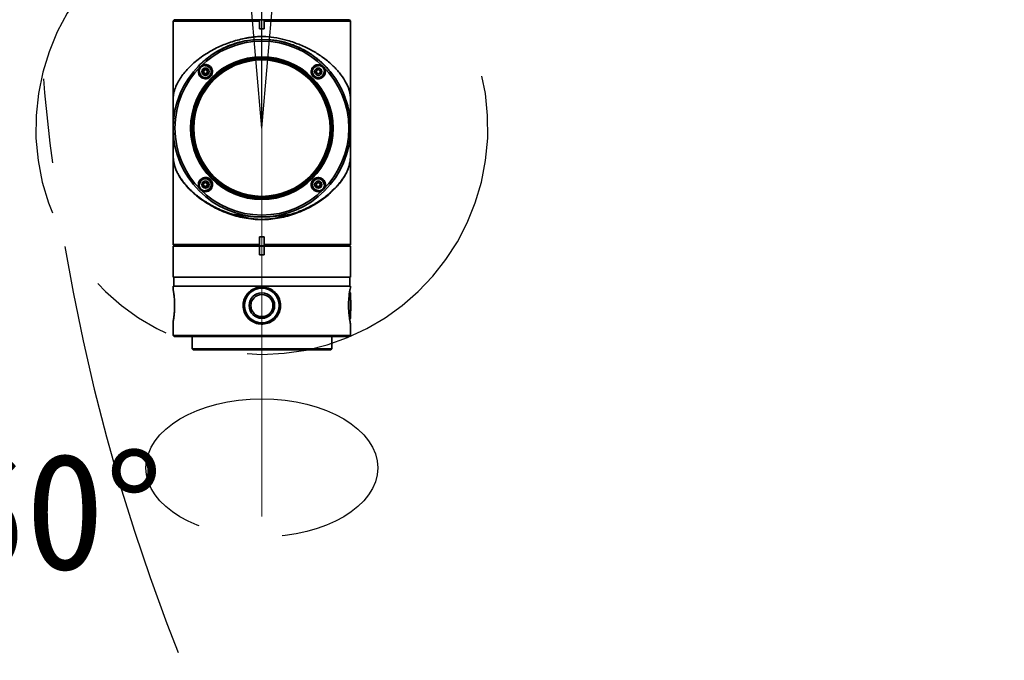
# Model space of a CAD drawing. Header units: millimetres. Extents: x -55 to 731, y 0 to 297.
# Tile 11 of 18: x 241 to 271, y 181 to 201. Entities that reach past the tile are written whole.
import ezdxf

# ---------------------------------------------------------------- set-up
doc = ezdxf.new("R2010")
doc.units = ezdxf.units.MM
doc.linetypes.add('CENTERX2', pattern=[20.32, 12.7, -2.54, 2.54, -2.54])
doc.layers.add('中心线层', color=6, linetype='CENTERX2', lineweight=25)
doc.layers.add('标注层', color=150, linetype='Continuous')
doc.styles.add('SLDTEXTSTYLE0', font='仿宋_GB2312', dxfattribs={"bigfont": 'bigfont'})

msp = doc.modelspace()

# ---------------------------------------------------------------- linework, layer by layer
at = {"color": 7, "linetype": 'Continuous', "lineweight": 35}
for p, q in [((248.62163, 200.60817), (246.0228, 200.60817)), ((246.0228, 200.375), (246.0228, 200.60817)), ((246.0353, 200.62065), (246.05607, 200.6415)), ((246.05607, 200.6415), (246.05607, 200.64166)), ((248.62493, 200.64166), (246.05607, 200.64166)), ((246.05607, 200.6415), (248.62493, 200.6415)), ((248.62493, 200.6415), (248.62163, 200.62065)), ((248.62163, 200.62065), (248.62163, 200.60817)), ((248.62163, 200.375), (248.62163, 200.60817)), ((248.75233, 200.64166), (248.62493, 200.64166)), ((248.62493, 200.64166), (248.62493, 200.6415)), ((248.75233, 200.6415), (248.75233, 200.64166)), ((251.32196, 200.64166), (248.75233, 200.64166)), ((248.75563, 200.62065), (248.75233, 200.6415)), ((248.75233, 200.6415), (251.32196, 200.6415)), ((248.75563, 200.60817), (248.75563, 200.62065)), ((248.75563, 200.60817), (248.75563, 200.375)), ((251.3553, 200.60817), (248.75563, 200.60817)), ((251.32196, 200.6415), (251.32196, 200.64166)), ((251.3553, 200.60817), (251.32196, 200.6415)), ((251.3553, 197.38833), (251.3553, 200.60817)), ((246.0228, 200.42556), (246.02196, 200.415)), ((246.02196, 200.415), (246.02196, 200.375)), ((246.02196, 200.375), (246.02196, 197.86669)), ((246.02196, 200.375), (246.0228, 200.375)), ((248.62163, 200.375), (248.75563, 200.375)), ((247.3778, 199.71387), (247.41053, 199.73204)), ((249.90445, 199.76496), (249.9507, 199.7411)), ((246.91459, 199.08539), (246.95308, 199.15205)), ((246.95308, 199.01872), (246.91459, 199.08539)), ((246.92926, 199.08539), (246.91459, 199.08539)), ((246.92926, 199.08539), (246.96042, 199.13935)), ((246.96042, 199.03142), (246.92926, 199.08539)), ((246.95308, 199.15205), (247.03006, 199.15205)), ((246.96042, 199.13935), (246.95308, 199.15205)), ((246.96042, 199.03142), (246.95308, 199.01872)), ((247.03006, 199.01872), (246.95308, 199.01872)), ((246.96042, 199.13935), (247.02273, 199.13935)), ((247.02273, 199.03142), (246.96042, 199.03142)), ((247.02273, 199.13935), (247.03006, 199.15205)), ((247.02273, 199.13935), (247.05388, 199.08539)), ((247.05388, 199.08539), (247.02273, 199.03142)), ((247.02273, 199.03142), (247.03006, 199.01872)), ((247.03006, 199.15205), (247.06855, 199.08539)), ((247.06855, 199.08539), (247.03006, 199.01872)), ((247.05388, 199.08539), (247.06855, 199.08539)), ((250.31902, 199.12388), (250.38568, 199.16237)), ((250.31902, 199.0469), (250.31902, 199.12388)), ((250.33172, 199.11654), (250.31902, 199.12388)), ((250.33172, 199.05423), (250.31902, 199.0469)), ((250.38568, 199.00841), (250.31902, 199.0469)), ((250.33172, 199.11654), (250.38568, 199.1477)), ((250.33172, 199.05423), (250.33172, 199.11654)), ((250.38568, 199.02307), (250.33172, 199.05423)), ((250.38568, 199.16237), (250.45235, 199.12388)), ((250.38568, 199.1477), (250.38568, 199.16237)), ((250.38568, 199.1477), (250.43965, 199.11654)), ((250.43965, 199.05423), (250.38568, 199.02307)), ((250.45235, 199.0469), (250.38568, 199.00841)), ((250.38568, 199.02307), (250.38568, 199.00841)), ((250.43965, 199.11654), (250.45235, 199.12388)), ((250.43965, 199.11654), (250.43965, 199.05423)), ((250.43965, 199.05423), (250.45235, 199.0469)), ((250.45235, 199.12388), (250.45235, 199.0469)), ((251.35458, 197.85506), (251.35458, 197.45056)), ((246.02196, 197.43977), (246.02196, 197.38833)), ((246.02196, 197.38833), (246.02196, 197.33839)), ((246.02239, 197.43662), (246.02241, 197.43748)), ((251.35458, 197.45056), (251.3546, 197.44926)), ((251.35458, 196.91041), (251.35458, 197.32674)), ((251.3553, 193.8885), (251.3553, 197.38833)), ((246.02196, 196.89979), (246.02196, 193.8885)), ((246.02242, 196.79436), (246.02245, 196.82364)), ((246.02266, 196.91052), (246.02267, 196.91041)), ((251.3546, 196.91052), (251.35458, 196.91041)), ((246.92491, 195.72977), (246.99157, 195.76826)), ((246.93761, 195.72243), (246.99157, 195.75359)), ((246.99157, 195.76826), (247.05824, 195.72977)), ((246.99157, 195.75359), (246.99157, 195.76826)), ((246.99157, 195.75359), (247.04554, 195.72243)), ((250.3087, 195.69128), (250.34719, 195.75794)), ((250.32337, 195.69128), (250.35453, 195.74524)), ((250.34719, 195.75794), (250.42417, 195.75794)), ((250.35453, 195.74524), (250.34719, 195.75794)), ((250.35453, 195.74524), (250.41684, 195.74524)), ((250.41684, 195.74524), (250.42417, 195.75794)), ((250.41684, 195.74524), (250.448, 195.69128)), ((250.42417, 195.75794), (250.46267, 195.69128)), ((246.92491, 195.65278), (246.92491, 195.72977)), ((246.93761, 195.72243), (246.92491, 195.72977)), ((246.93761, 195.66012), (246.92491, 195.65278)), ((246.99157, 195.6143), (246.92491, 195.65278)), ((246.93761, 195.66012), (246.93761, 195.72243)), ((246.99157, 195.62896), (246.93761, 195.66012)), ((247.04554, 195.66012), (246.99157, 195.62896)), ((247.05824, 195.65278), (246.99157, 195.6143)), ((246.99157, 195.62896), (246.99157, 195.6143)), ((247.04554, 195.72243), (247.05824, 195.72977)), ((247.04554, 195.72243), (247.04554, 195.66012)), ((247.04554, 195.66012), (247.05824, 195.65278)), ((247.05824, 195.72977), (247.05824, 195.65278)), ((250.34719, 195.62461), (250.3087, 195.69128)), ((250.32337, 195.69128), (250.3087, 195.69128)), ((250.35453, 195.63731), (250.32337, 195.69128)), ((250.35453, 195.63731), (250.34719, 195.62461)), ((250.42417, 195.62461), (250.34719, 195.62461)), ((250.41684, 195.63731), (250.35453, 195.63731)), ((250.448, 195.69128), (250.41684, 195.63731)), ((250.41684, 195.63731), (250.42417, 195.62461)), ((250.46267, 195.69128), (250.42417, 195.62461)), ((250.448, 195.69128), (250.46267, 195.69128)), ((248.62163, 194.12166), (248.75563, 194.12166)), ((248.62163, 194.12166), (248.62163, 193.8885)), ((248.75563, 193.8885), (248.75563, 194.12166)), ((246.02196, 193.8885), (246.05529, 193.85516)), ((246.02196, 193.8885), (248.62163, 193.8885)), ((246.02196, 193.84167), (246.02196, 192.90833)), ((248.62196, 193.84167), (246.02196, 193.84167)), ((246.05529, 193.85516), (246.05529, 193.855)), ((248.62493, 193.85516), (246.05529, 193.85516)), ((246.05529, 193.855), (248.62493, 193.855)), ((246.1553, 193.855), (246.1553, 193.84167)), ((248.62163, 193.8885), (248.62163, 193.87601)), ((248.62163, 193.87601), (248.62493, 193.85516)), ((248.62196, 193.575), (248.62196, 193.84167)), ((248.75529, 193.84167), (248.62196, 193.84167)), ((248.62493, 193.85516), (248.62493, 193.855)), ((248.62493, 193.855), (248.75233, 193.855)), ((248.75233, 193.85516), (248.75563, 193.87601)), ((251.32196, 193.85516), (248.75233, 193.85516)), ((248.75233, 193.855), (248.75233, 193.85516)), ((248.75233, 193.855), (251.32196, 193.855)), ((248.75529, 193.84167), (248.75529, 193.575)), ((251.3553, 193.84167), (248.75529, 193.84167)), ((248.75563, 193.8885), (251.3553, 193.8885)), ((248.75563, 193.87601), (248.75563, 193.8885)), ((251.22196, 193.84167), (251.22196, 193.855)), ((251.32196, 193.85516), (251.3553, 193.8885)), ((251.32196, 193.855), (251.32196, 193.85516)), ((251.3553, 192.90833), (251.3553, 193.84167)), ((248.75529, 193.575), (248.62196, 193.575)), ((246.02196, 192.90833), (251.3553, 192.90833)), ((246.04529, 192.90833), (246.04529, 192.64166)), ((251.33196, 192.64166), (251.33196, 192.90833)), ((246.02196, 192.53421), (246.02189, 192.53427)), ((246.02196, 192.64166), (246.02196, 192.53276)), ((246.02196, 192.64166), (251.3553, 192.64166)), ((251.3553, 192.60564), (251.3553, 192.64166)), ((251.35284, 192.43833), (251.32918, 192.47145)), ((251.35284, 191.67166), (251.35284, 192.43833)), ((248.15196, 192.05557), (248.12443, 192.05559)), ((248.15196, 192.055), (248.15196, 192.05557)), ((249.25282, 192.055), (249.22529, 192.055)), ((251.32934, 191.63877), (251.35284, 191.67166)), ((246.02189, 191.57573), (246.02196, 191.57578)), ((246.02196, 191.57735), (246.02196, 191.155)), ((251.3553, 191.155), (251.3553, 191.50438)), ((246.02196, 191.155), (246.05529, 191.12166)), ((246.02196, 191.155), (251.3553, 191.155)), ((246.05529, 191.12166), (247.35211, 191.12166)), ((246.58863, 191.12166), (246.58863, 190.755)), ((247.35211, 191.12166), (251.32196, 191.12166)), ((250.78863, 190.755), (250.78863, 191.12166)), ((251.32196, 191.12166), (251.3553, 191.155)), ((246.58863, 190.755), (246.62196, 190.72166)), ((246.58863, 190.755), (247.6228, 190.755)), ((250.7553, 190.72166), (246.62196, 190.72166)), ((247.6228, 190.755), (250.78863, 190.755)), ((250.7553, 190.72166), (250.78863, 190.755))]:
    msp.add_line(p, q, dxfattribs=at)
at = {"color": 8, "linetype": 'Continuous', "lineweight": 35}
for p, q in [((246.0228, 200.415), (246.02196, 200.415)), ((251.3546, 197.32739), (251.3546, 196.91052))]:
    msp.add_line(p, q, dxfattribs=at)
at = {"color": 7, "linetype": 'CENTERX2', "lineweight": 18}
msp.add_line((248.68863, 197.38833), (248.68863, 185.7121), dxfattribs=at)
at = {"color": 7, "linetype": 'Continuous', "lineweight": 35, "flags": 128}
msp.add_lwpolyline([(246.0353, 200.62065), (246.03181, 200.61717), (246.0228, 200.60817)], dxfattribs=at)
at = {"color": 7, "linetype": 'Continuous', "lineweight": 35}
for centre, radius in [((248.68863, 197.38833), 2.66667), ((248.68863, 197.38833), 2.61463), ((248.68863, 197.38833), 2.14428), ((248.68863, 197.38833), 2.12221), ((248.68863, 197.38833), 2.08333), ((248.68863, 197.38833), 2.05), ((246.99157, 199.08539), 0.11), ((250.38568, 199.08539), 0.11), ((246.99157, 195.69128), 0.11), ((250.38568, 195.69128), 0.11), ((248.68863, 192.055), 0.52333), ((248.68863, 192.055), 0.38333), ((248.68863, 192.055), 0.33318)]:
    msp.add_circle(centre, radius, dxfattribs=at)
for centre, radius, start, end in [((248.68863, 197.38833), 2.53333, 131.12962, 132.289435), ((248.68863, 197.38833), 2.53333, 47.710575, 48.87038), ((248.68863, 197.38833), 2.53333, 137.710575, 138.870389), ((246.99157, 199.08539), 0.19, 87.973916, 182.026093), ((246.99157, 199.08539), 0.17715, 177.553117, 92.446892), ((250.38568, 199.08539), 0.17715, 87.553117, 2.446892), ((250.38568, 199.08539), 0.19, 357.973916, 92.026093), ((248.68863, 197.38833), 2.53333, 41.129611, 42.289435), ((246.99157, 195.69128), 0.17715, 267.553117, 182.446892), ((250.38568, 195.69128), 0.17715, 357.553117, 272.446892), ((248.68863, 197.38833), 2.53333, 221.129614, 222.289435), ((246.99157, 195.69128), 0.19, 177.973916, 272.026093), ((248.68863, 197.38833), 2.53333, 227.710575, 228.870395), ((248.68863, 197.38833), 2.53333, 311.129605, 312.289435), ((250.38568, 195.69128), 0.19, 267.973916, 2.026093), ((248.68863, 197.38833), 2.53333, 317.710575, 318.870386), ((248.6995, 192.055), 2.66667, 354.268032, 5.731968)]:
    msp.add_arc(centre, radius, start, end, dxfattribs=at)
for points, knots in [([(246.02267, 197.85505), (246.02258, 197.88134), (246.02228, 197.96211), (246.02219, 198.07479), (246.0224, 198.19125), (246.02364, 198.28608), (246.03099, 198.39957), (246.05835, 198.5237), (246.11868, 198.68244), (246.20297, 198.84029), (246.31, 198.99771), (246.44154, 199.15523), (246.59569, 199.30894), (246.7702, 199.45603), (247.00411, 199.62336), (247.30636, 199.79708), (247.69249, 199.96072), (247.99637, 200.04977), (248.20415, 200.09282), (248.30398, 200.11027), (248.40905, 200.12528), (248.50585, 200.13595), (248.58021, 200.14141), (248.6764, 200.14564), (248.85969, 200.14157), (249.14077, 200.10374), (249.49292, 200.02136), (249.84964, 199.89659), (250.19628, 199.72997), (250.5225, 199.52543), (250.80217, 199.2966), (251.02987, 199.05215), (251.20726, 198.7961), (251.29898, 198.59155), (251.33787, 198.43651), (251.34975, 198.35523), (251.35398, 198.26865), (251.355, 198.16809), (251.35508, 198.02729), (251.35477, 197.92019), (251.35458, 197.85506)], [0, 0, 0, 0, 0.00804101, 0.02470523, 0.03385464, 0.04308824, 0.05655233, 0.08810179, 0.11992802, 0.15019369, 0.18045978, 0.21161533, 0.24276891, 0.27262454, 0.3027226, 0.35155089, 0.3956681, 0.44114683, 0.45044637, 0.46086123, 0.47207736, 0.48266321, 0.49029544, 0.49456785, 0.51168459, 0.54542097, 0.58006509, 0.62315204, 0.66620888, 0.71026403, 0.7626429, 0.8085206, 0.85516812, 0.91137064, 0.92929616, 0.94729181, 0.95825198, 0.96732465, 0.98012834, 1, 1, 1, 1]), ([(247.6745, 199.85464), (247.69481, 199.86305), (247.73543, 199.87988), (247.776, 199.89679), (247.79629, 199.90524)], [0, 0, 0, 0, 0.49998186, 1, 1, 1, 1]), ([(249.00612, 200.03538), (249.03331, 200.03275), (249.13022, 200.02339), (249.26261, 199.99638), (249.40617, 199.96126), (249.48112, 199.93798), (249.51962, 199.92602)], [0, 0, 0, 0, 0.15323329, 0.54619886, 0.76686133, 1, 1, 1, 1]), ([(247.4728, 199.76496), (247.45231, 199.75457), (247.39536, 199.72572), (247.3076, 199.67421), (247.21064, 199.61257), (247.12186, 199.55041), (247.0406, 199.48881), (246.92496, 199.39358), (246.82347, 199.30213), (246.7549, 199.22531), (246.74112, 199.20988)], [0, 0, 0, 0, 0.07222251, 0.20067484, 0.323446, 0.44009638, 0.55059368, 0.6549392, 0.93068385, 1, 1, 1, 1]), ([(249.87235, 199.78164), (249.89195, 199.77188), (249.94272, 199.74661), (250.02519, 199.70054), (250.12266, 199.64142), (250.22583, 199.5721), (250.32007, 199.50199), (250.40546, 199.43257), (250.48225, 199.36534), (250.56213, 199.28961), (250.64427, 199.20479), (250.71889, 199.12037), (250.78632, 199.03746), (250.84693, 198.95717), (250.90803, 198.86935), (250.96888, 198.7737), (251.01488, 198.69393), (251.04819, 198.6319), (251.0703, 198.58898), (251.09374, 198.54125), (251.11827, 198.48861), (251.14839, 198.41993), (251.17893, 198.34394), (251.2058, 198.26988), (251.22114, 198.22409), (251.22885, 198.2001), (251.23173, 198.19099), (251.2466, 198.14356), (251.2663, 198.07676), (251.28101, 198.01111), (251.28603, 197.98868)], [0, 0, 0, 0, 0.02614842, 0.06771426, 0.11378128, 0.1644475, 0.21981417, 0.25879596, 0.30136208, 0.34755967, 0.39743152, 0.45101342, 0.49125761, 0.53440304, 0.58045833, 0.6294261, 0.6812992, 0.70012192, 0.72108456, 0.74418826, 0.76943438, 0.79682073, 0.84204181, 0.87635256, 0.89974537, 0.90511778, 0.90927795, 0.91222613, 0.97002427, 1, 1, 1, 1]), ([(246.98692, 198.8721), (246.96256, 198.87509), (246.91385, 198.88107), (246.85025, 198.92032), (246.80271, 198.97716), (246.77726, 199.04756), (246.77713, 199.12202), (246.80175, 199.19141), (246.84732, 199.24791), (246.90819, 199.28599), (246.97785, 199.30221), (247.04932, 199.2949), (247.11518, 199.26428), (247.16787, 199.21285), (247.2006, 199.14597), (247.20875, 199.07169), (247.19142, 198.99959), (247.15164, 198.93835), (247.09508, 198.89462), (247.0372, 198.87388), (247.00057, 198.87259), (246.98692, 198.8721)], [0, 0, 0, 0, 0.054927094, 0.109826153, 0.165386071, 0.22095429, 0.275730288, 0.329331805, 0.381878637, 0.433870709, 0.4859603, 0.538758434, 0.592640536, 0.647620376, 0.703254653, 0.758714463, 0.813108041, 0.86599962, 0.917749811, 0.96933264, 1, 1, 1, 1]), ([(250.39033, 198.8721), (250.36666, 198.87386), (250.31928, 198.87739), (250.25504, 198.91196), (250.20567, 198.96376), (250.17609, 199.02853), (250.16889, 199.09929), (250.18521, 199.16947), (250.22443, 199.2314), (250.28297, 199.27725), (250.35397, 199.30069), (250.42837, 199.29869), (250.49696, 199.27217), (250.55212, 199.2251), (250.58849, 199.16325), (250.6028, 199.09316), (250.59353, 199.02189), (250.56105, 198.95676), (250.50812, 198.90578), (250.44777, 198.87732), (250.40673, 198.87359), (250.39033, 198.8721)], [0, 0, 0, 0, 0.05287227, 0.10578786, 0.15778395, 0.20929775, 0.26138695, 0.31478029, 0.36955462, 0.42515082, 0.48067633, 0.53535887, 0.5888604, 0.64133576, 0.69330693, 0.74543267, 0.79830687, 0.85228236, 0.90733625, 0.96298907, 1, 1, 1, 1]), ([(246.02328, 198.24228), (246.02328, 198.24115), (246.02328, 198.19288), (246.02326, 198.101), (246.02323, 197.93141), (246.02318, 197.74511), (246.0231, 197.58019), (246.02303, 197.48625), (246.02299, 197.47212), (246.02299, 197.46885)], [0, 0, 0, 0, 0.00303613, 0.12909745, 0.25112786, 0.48580905, 0.71216862, 0.93337268, 1, 1, 1, 1]), ([(251.35425, 197.46454), (251.35422, 197.47814), (251.35417, 197.5049), (251.35409, 197.57555), (251.35403, 197.65562), (251.35396, 197.75769), (251.35391, 197.86467), (251.35392, 197.97986), (251.35393, 198.08948), (251.35393, 198.18265), (251.35394, 198.24025), (251.35394, 198.2497)], [0, 0, 0, 0, 0.13878814, 0.27320434, 0.3921932, 0.49636988, 0.66074707, 0.74418104, 0.84627695, 0.97479304, 1, 1, 1, 1]), ([(246.02267, 197.45142), (246.02267, 197.48226), (246.02267, 197.54395), (246.02267, 197.67993), (246.02267, 197.79394), (246.02267, 197.85505)], [0, 0, 0, 0, 0.31692599, 0.63391685, 1, 1, 1, 1]), ([(246.07003, 197.89197), (246.0646, 197.86261), (246.05872, 197.83083), (246.05147, 197.78428), (246.04673, 197.75309), (246.04187, 197.71013), (246.03694, 197.68202), (246.03665, 197.66792), (246.03666, 197.66791), (246.03665, 197.6679), (246.03665, 197.66787), (246.03664, 197.66783), (246.03664, 197.66774), (246.03662, 197.66759), (246.03659, 197.66728), (246.03652, 197.66666), (246.03638, 197.6653), (246.03597, 197.66136), (246.03468, 197.64874), (246.03051, 197.605), (246.02598, 197.54121), (246.02434, 197.50033), (246.02365, 197.48319)], [0, 0, 0, 0, 0.2004635, 0.21710124, 0.318354, 0.41390498, 0.51308005, 0.51309982, 0.51311617, 0.51314641, 0.51319702, 0.51329089, 0.51346159, 0.51377987, 0.51438474, 0.51558995, 0.51813941, 0.52395549, 0.54320151, 0.60685472, 0.83508751, 1, 1, 1, 1]), ([(246.02267, 197.32675), (246.02267, 197.28881), (246.02267, 197.21802), (246.02267, 197.07347), (246.02267, 196.96544), (246.02267, 196.91143)], [0, 0, 0, 0, 0.36610148, 0.68308242, 1, 1, 1, 1]), ([(251.35371, 196.55365), (251.35373, 196.61865), (251.35377, 196.75157), (251.35382, 196.92131), (251.35383, 197.05339), (251.35388, 197.14482), (251.35377, 197.20376), (251.35352, 197.22537), (251.35285, 197.22115), (251.35274, 197.22047)], [0, 0, 0, 0, 0.20684795, 0.42300364, 0.60367102, 0.75055316, 0.86951648, 0.97882261, 1, 1, 1, 1]), ([(246.02736, 197.16387), (246.02735, 197.16394), (246.02635, 197.16865), (246.02549, 197.14632), (246.02437, 197.08685), (246.02396, 196.9887), (246.02372, 196.87942), (246.02361, 196.77404), (246.02355, 196.66431), (246.02356, 196.58799), (246.02356, 196.55559)], [0, 0, 0, 0, 0.00180348, 0.135318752, 0.302937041, 0.507422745, 0.625129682, 0.754091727, 0.895610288, 1, 1, 1, 1]), ([(247.79632, 194.8022), (247.70441, 194.83387), (247.57206, 194.87948), (247.41255, 194.94895), (247.30748, 194.99856), (247.21067, 195.04837), (247.12184, 195.09768), (247.04065, 195.14597), (246.92471, 195.21942), (246.79191, 195.31329), (246.65162, 195.42742), (246.53316, 195.53587), (246.43347, 195.63926), (246.34033, 195.74862), (246.261, 195.85509), (246.19359, 195.96144), (246.14685, 196.04852), (246.11499, 196.11716), (246.09101, 196.17597), (246.07097, 196.2333), (246.05905, 196.27524), (246.05146, 196.30585), (246.04674, 196.32549), (246.04186, 196.35388), (246.03695, 196.37161), (246.03665, 196.38221), (246.03666, 196.38221), (246.03665, 196.38222), (246.03665, 196.38224), (246.03664, 196.38227), (246.03664, 196.38233), (246.03662, 196.38244), (246.03659, 196.38265), (246.03652, 196.38308), (246.03638, 196.38402), (246.03597, 196.38676), (246.03468, 196.3956), (246.0305, 196.42717), (246.02608, 196.47709), (246.02323, 196.55683), (246.02239, 196.65598), (246.02231, 196.77913), (246.02255, 196.86541), (246.02267, 196.91143)], [0, 0, 0, 0, 0.07716847, 0.111133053, 0.143738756, 0.174902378, 0.204512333, 0.232560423, 0.259046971, 0.329040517, 0.384980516, 0.43662181, 0.493359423, 0.538390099, 0.596670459, 0.647881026, 0.69202381, 0.722159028, 0.747272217, 0.777298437, 0.805197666, 0.807360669, 0.820524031, 0.832946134, 0.845839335, 0.845842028, 0.845844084, 0.845847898, 0.845854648, 0.845866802, 0.845889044, 0.845930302, 0.846009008, 0.846165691, 0.846497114, 0.847253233, 0.849755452, 0.858030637, 0.887701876, 0.909141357, 0.93499564, 0.965322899, 1, 1, 1, 1]), ([(247.67446, 194.82248), (247.58436, 194.85744), (247.39923, 194.92927), (247.14764, 195.06073), (246.94751, 195.18634), (246.79453, 195.29779), (246.67868, 195.39161), (246.57182, 195.48789), (246.47426, 195.58574), (246.40578, 195.66272), (246.35924, 195.71925), (246.33021, 195.75606), (246.30014, 195.79606), (246.26939, 195.83925), (246.23833, 195.88563), (246.20773, 195.93468), (246.1809, 195.98122), (246.16014, 196.02009), (246.14351, 196.05313), (246.12369, 196.09479), (246.10187, 196.14548), (246.07714, 196.21201), (246.05514, 196.28467), (246.03725, 196.36886), (246.02718, 196.45313), (246.02371, 196.53664), (246.02275, 196.60932), (246.02237, 196.68339), (246.02232, 196.78534), (246.02254, 196.86566), (246.02266, 196.91052)], [0, 0, 0, 0, 0.08069721, 0.16582361, 0.25024466, 0.29963288, 0.34941264, 0.3998466, 0.44930977, 0.49870167, 0.51542614, 0.53369024, 0.55349389, 0.5748373, 0.59772052, 0.62214344, 0.64730926, 0.66645322, 0.67957541, 0.69611119, 0.72815594, 0.75490587, 0.79500622, 0.83573389, 0.87584271, 0.90662547, 0.92199976, 0.93755216, 0.96512774, 1, 1, 1, 1]), ([(246.02245, 196.82364), (246.02246, 196.82924), (246.02247, 196.85078), (246.02256, 196.87204), (246.02262, 196.88776)], [0, 0, 0, 0, 0.26010723, 1, 1, 1, 1]), ([(251.35458, 196.91143), (251.35467, 196.88591), (251.35483, 196.83494), (251.3549, 196.76753), (251.35487, 196.71518), (251.35481, 196.67603), (251.35471, 196.65168), (251.35461, 196.63375), (251.35456, 196.62517), (251.35447, 196.6148), (251.35429, 196.59473), (251.3539, 196.56575), (251.35308, 196.53132), (251.35141, 196.48749), (251.34846, 196.44471), (251.34424, 196.40748), (251.33942, 196.37336), (251.33314, 196.33797), (251.32333, 196.29459), (251.31191, 196.2527), (251.29865, 196.21122), (251.28329, 196.1689), (251.26811, 196.13156), (251.25589, 196.10391), (251.24824, 196.08726), (251.24197, 196.07394), (251.2341, 196.05772), (251.2243, 196.03821), (251.21219, 196.01502), (251.1973, 195.98777), (251.17933, 195.95649), (251.1579, 195.92119), (251.13259, 195.88192), (251.08718, 195.81536), (251.01024, 195.71674), (250.89218, 195.57353), (250.77681, 195.49351), (250.72744, 195.43105), (250.72743, 195.43104), (250.72743, 195.43104), (250.72741, 195.43103), (250.72739, 195.43101), (250.72735, 195.43097), (250.72727, 195.43091), (250.72712, 195.43077), (250.72678, 195.43048), (250.72599, 195.4298), (250.72357, 195.42771), (250.71531, 195.4206), (250.68501, 195.39483), (250.61826, 195.34033), (250.49915, 195.25101), (250.37018, 195.16577), (250.25344, 195.09658), (250.17462, 195.05288), (250.10202, 195.01506), (250.02083, 194.97511), (249.93951, 194.93783), (249.85949, 194.90383), (249.79641, 194.8785), (249.7391, 194.85666), (249.68419, 194.83679), (249.63184, 194.81872), (249.59754, 194.80758), (249.58093, 194.80219)], [0, 0, 0, 0, 0.0192595, 0.03845759, 0.05030309, 0.0582758, 0.0677756, 0.0687352, 0.07207103, 0.07442539, 0.0768568, 0.08796971, 0.09817036, 0.10753149, 0.13049408, 0.14585512, 0.15382576, 0.17477386, 0.19379939, 0.2146524, 0.23447643, 0.25362692, 0.27599664, 0.28861325, 0.29365413, 0.30007327, 0.30786844, 0.31708321, 0.32823979, 0.34133695, 0.35637324, 0.37335069, 0.39227443, 0.41315433, 0.46957706, 0.53709553, 0.61488982, 0.61489168, 0.61489316, 0.61489551, 0.61490045, 0.61490895, 0.61492469, 0.61495452, 0.61501277, 0.61513379, 0.61540287, 0.61605406, 0.6183468, 0.62631423, 0.65574169, 0.70312109, 0.76861769, 0.79755775, 0.82384854, 0.84736078, 0.8679758, 0.90064845, 0.92208084, 0.93949962, 0.95599113, 0.9715669, 0.98623489, 1, 1, 1, 1]), ([(251.3546, 196.91052), (251.35468, 196.88171), (251.35486, 196.82466), (251.35492, 196.74219), (251.3548, 196.64844), (251.3542, 196.56587), (251.35211, 196.50184), (251.34875, 196.44513), (251.34205, 196.3854), (251.32994, 196.31969), (251.31451, 196.25884), (251.2836, 196.16178), (251.22505, 196.02665), (251.12166, 195.85287), (251.00305, 195.69694), (250.87941, 195.56009), (250.75203, 195.43739), (250.60988, 195.31801), (250.43516, 195.1895), (250.22621, 195.05893), (249.97621, 194.92859), (249.79335, 194.85763), (249.70279, 194.82248)], [0, 0, 0, 0, 0.022435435, 0.044424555, 0.063509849, 0.094726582, 0.110266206, 0.126063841, 0.157585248, 0.18749108, 0.218659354, 0.246406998, 0.331444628, 0.419502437, 0.502440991, 0.562931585, 0.625311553, 0.690814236, 0.751518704, 0.836190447, 0.918873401, 1, 1, 1, 1]), ([(251.35462, 196.89112), (251.3547, 196.8742), (251.35477, 196.85592), (251.35479, 196.83739), (251.35479, 196.83602)], [0, 0, 0, 0, 0.92589308, 1, 1, 1, 1]), ([(246.99733, 195.47802), (246.97359, 195.47967), (246.9261, 195.48296), (246.86161, 195.51733), (246.81183, 195.56913), (246.78194, 195.63431), (246.77477, 195.7055), (246.79127, 195.7757), (246.83042, 195.83732), (246.88865, 195.88299), (246.95948, 195.90653), (247.03407, 195.90466), (247.10286, 195.87806), (247.15793, 195.83101), (247.19414, 195.76957), (247.20861, 195.70002), (247.19976, 195.62889), (247.16755, 195.56341), (247.11454, 195.51199), (247.05423, 195.48342), (247.01342, 195.47955), (246.99733, 195.47802)], [0, 0, 0, 0, 0.05284339, 0.10571212, 0.15796661, 0.20991552, 0.26221511, 0.3154035, 0.36973392, 0.42504235, 0.48071765, 0.53585229, 0.58967116, 0.64203155, 0.6935824, 0.74538591, 0.79832502, 0.85269809, 0.90812253, 0.96376729, 1, 1, 1, 1]), ([(250.37993, 195.47802), (250.35568, 195.48111), (250.3072, 195.48729), (250.24404, 195.52655), (250.19679, 195.58318), (250.17136, 195.65344), (250.17123, 195.72805), (250.19602, 195.79762), (250.24169, 195.85397), (250.30223, 195.89178), (250.37138, 195.90801), (250.44265, 195.901), (250.50878, 195.87057), (250.56186, 195.819), (250.5947, 195.75191), (250.60284, 195.6777), (250.58565, 195.60582), (250.54605, 195.54453), (250.48931, 195.50052), (250.43084, 195.47959), (250.39377, 195.47845), (250.37993, 195.47802)], [0, 0, 0, 0, 0.05452097, 0.10901008, 0.16426078, 0.21994062, 0.27515407, 0.32909252, 0.38155411, 0.43313437, 0.48488079, 0.53771405, 0.59198466, 0.64735579, 0.70301941, 0.75810696, 0.81208327, 0.86491742, 0.91701569, 0.96900283, 1, 1, 1, 1]), ([(247.6745, 194.82245), (247.69481, 194.81909), (247.73542, 194.81236), (247.776, 194.80559), (247.79629, 194.80221)], [0, 0, 0, 0, 0.50000095, 1, 1, 1, 1]), ([(249.70275, 194.82246), (249.62238, 194.7956), (249.46573, 194.74325), (249.21402, 194.68533), (248.95578, 194.64733), (248.68902, 194.63227), (248.42225, 194.64725), (248.16386, 194.68521), (247.91188, 194.74314), (247.755, 194.79556), (247.67451, 194.82246)], [0, 0, 0, 0, 0.12725303, 0.24802652, 0.37454878, 0.49980837, 0.62508675, 0.75161061, 0.87255716, 1, 1, 1, 1]), ([(247.79632, 194.80221), (247.89413, 194.78709), (248.10361, 194.75473), (248.40258, 194.72463), (248.686, 194.71516), (248.98456, 194.72473), (249.28479, 194.75612), (249.49555, 194.78892), (249.58093, 194.8022)], [0, 0, 0, 0, 0.17144937, 0.3671824, 0.49861753, 0.63004656, 0.85013951, 1, 1, 1, 1]), ([(247.79632, 194.8022), (247.84281, 194.78788), (247.93242, 194.76028), (248.07381, 194.72411), (248.2188, 194.69261), (248.37115, 194.66792), (248.52543, 194.65008), (248.69442, 194.64204), (248.88296, 194.65179), (249.08741, 194.67912), (249.25649, 194.71303), (249.38707, 194.74543), (249.48378, 194.77193), (249.54811, 194.79197), (249.58093, 194.8022)], [0, 0, 0, 0, 0.08274488, 0.15947268, 0.24360976, 0.3277453, 0.41189214, 0.4959988, 0.6016077, 0.71726868, 0.83156132, 0.88522776, 0.94144048, 1, 1, 1, 1]), ([(249.58098, 194.80221), (249.60126, 194.8056), (249.64183, 194.81236), (249.68244, 194.81909), (249.70274, 194.82245)], [0, 0, 0, 0, 0.50001561, 1, 1, 1, 1]), ([(246.02222, 192.53276), (246.02215, 192.53316), (246.02187, 192.5347), (246.02378, 192.52416), (246.02912, 192.49364), (246.03828, 192.4369), (246.04808, 192.36076), (246.055, 192.29511), (246.06077, 192.22163), (246.06492, 192.14097), (246.06547, 192.08397), (246.06575, 192.055)], [0, 0, 0, 0, 0.03599694, 0.14052008, 0.24503987, 0.45627225, 0.56256821, 0.66859082, 0.77368413, 0.88497502, 1, 1, 1, 1]), ([(248.12443, 192.05559), (248.12562, 192.08216), (248.1292, 192.16228), (248.17184, 192.29948), (248.27304, 192.44772), (248.42581, 192.56098), (248.60968, 192.61859), (248.80223, 192.61254), (248.98148, 192.54452), (249.12743, 192.42177), (249.23173, 192.25314), (249.24568, 192.12209), (249.25282, 192.055)], [0, 0, 0, 0, 0.04526764, 0.13655192, 0.24090938, 0.34803578, 0.45647653, 0.56379659, 0.67028375, 0.77780152, 0.88624682, 1, 1, 1, 1]), ([(248.15196, 192.05557), (248.15318, 192.08214), (248.15687, 192.16231), (248.20021, 192.29745), (248.30102, 192.44072), (248.44974, 192.5471), (248.6261, 192.59833), (248.80788, 192.58839), (248.97526, 192.52046), (249.11095, 192.40147), (249.20637, 192.24081), (249.21894, 192.11739), (249.22529, 192.055)], [0, 0, 0, 0, 0.04733521, 0.14284355, 0.24854769, 0.35643054, 0.46437258, 0.5701017, 0.67480163, 0.78112727, 0.88934595, 1, 1, 1, 1]), ([(251.29493, 192.05559), (251.29519, 192.08216), (251.29596, 192.1623), (251.30504, 192.29934), (251.32393, 192.44835), (251.34368, 192.55856), (251.35546, 192.61404), (251.35408, 192.60751), (251.35368, 192.60564)], [0, 0, 0, 0, 0.09051227, 0.27303345, 0.48169649, 0.69589461, 0.91271965, 1, 1, 1, 1]), ([(246.06575, 192.055), (246.06571, 192.04414), (246.06558, 192.01151), (246.06418, 191.95746), (246.06082, 191.88992), (246.05561, 191.82166), (246.04651, 191.73316), (246.03628, 191.66074), (246.02821, 191.61122), (246.02401, 191.58711), (246.02194, 191.57567), (246.02218, 191.57697), (246.02225, 191.57735)], [0, 0, 0, 0, 0.04318107, 0.12970072, 0.21621888, 0.32153247, 0.42684039, 0.63968599, 0.74623124, 0.85165542, 0.95653356, 1, 1, 1, 1]), ([(249.25282, 192.055), (249.25166, 192.02844), (249.24817, 191.94833), (249.2057, 191.8111), (249.10467, 191.66276), (248.95206, 191.54933), (248.76826, 191.4915), (248.57571, 191.49732), (248.39637, 191.56513), (248.25027, 191.6877), (248.14553, 191.85657), (248.13159, 191.98807), (248.12443, 192.05559)], [0, 0, 0, 0, 0.0452276, 0.13643112, 0.24071214, 0.34775581, 0.4561239, 0.56337758, 0.66979089, 0.77723717, 0.88561152, 1, 1, 1, 1]), ([(249.22529, 192.055), (249.2241, 192.02843), (249.22051, 191.94828), (249.17732, 191.8131), (249.07669, 191.66973), (248.9281, 191.56319), (248.7518, 191.51174), (248.57, 191.52146), (248.40254, 191.5892), (248.26672, 191.70803), (248.17099, 191.86875), (248.15836, 191.99239), (248.15196, 192.055)], [0, 0, 0, 0, 0.04730927, 0.14276485, 0.24842588, 0.35626677, 0.46417712, 0.56988045, 0.67454303, 0.780825, 0.8890043, 1, 1, 1, 1]), ([(251.35368, 191.50438), (251.35386, 191.50353), (251.35433, 191.50125), (251.34058, 191.56688), (251.32018, 191.68723), (251.29962, 191.85669), (251.29652, 191.98811), (251.29493, 192.05559)], [0, 0, 0, 0, 0.12652997, 0.3394117, 0.55435892, 0.77116418, 1, 1, 1, 1])]:
    msp.add_open_spline(points, degree=3, knots=knots, dxfattribs=at)
at = {"color": 8, "linetype": 'Continuous', "lineweight": 35}
for points, knots in [([(247.79632, 199.90525), (247.70394, 199.87015), (247.59285, 199.82794), (247.49011, 199.77404), (247.4728, 199.76496)], [0, 0, 0, 0, 0.83155231, 1, 1, 1, 1]), ([(247.79632, 199.90525), (247.8428, 199.92084), (247.93238, 199.95089), (248.07393, 199.9869), (248.1795, 200.01002), (248.24135, 200.01867), (248.25239, 200.02021)], [0, 0, 0, 0, 0.31592988, 0.60888583, 0.93013132, 1, 1, 1, 1]), ([(249.51962, 199.92602), (249.55612, 199.91365), (249.62886, 199.88901), (249.73815, 199.84466), (249.8192, 199.80872), (249.86414, 199.78582), (249.87235, 199.78164)], [0, 0, 0, 0, 0.29968577, 0.5972395, 0.92648505, 1, 1, 1, 1]), ([(246.02324, 197.46885), (246.02298, 197.45977), (246.02223, 197.43369), (246.02237, 197.43369), (246.02256, 197.44525), (246.02267, 197.45142)], [0, 0, 0, 0, 0.19954902, 0.57299292, 1, 1, 1, 1]), ([(251.35417, 197.46454), (251.35425, 197.46235), (251.3546, 197.45192), (251.3547, 197.44378), (251.35488, 197.43615), (251.35489, 197.435), (251.35483, 197.43963), (251.35467, 197.44749), (251.35458, 197.45142)], [0, 0, 0, 0, 0.04122036, 0.19640352, 0.35243792, 0.51996928, 0.75999809, 1, 1, 1, 1])]:
    msp.add_open_spline(points, degree=3, knots=knots, dxfattribs=at)
at = {"layer": '中心线层', "linetype": 'CENTERX2'}
for q in [(248.68863, 207.18312), (248.09597, 204.16245), (249.28129, 204.16245)]:
    msp.add_line((248.68863, 197.38833), q, dxfattribs=at)
for centre, radius, start in [((303.35529, 204.18833), 61.46667, 95), ((248.68863, 197.38833), 6.8, 95.000005)]:
    msp.add_arc(centre, radius, start, 85, dxfattribs=at)
msp.add_ellipse((248.68863, 187.176), major_axis=(-3.48472, 0), ratio=0.59594297, dxfattribs=at)

# ---------------------------------------------------------------- texts
at = {"layer": '标注层', "insert": (222.5201, 187.62249), "char_height": 3.5, "attachment_point": 1, "style": 'SLDTEXTSTYLE0'}
msp.add_mtext('J6\\M+18146\\M+1817D360\\M+1818B', dxfattribs=at)

doc.saveas('drawing.dxf')
